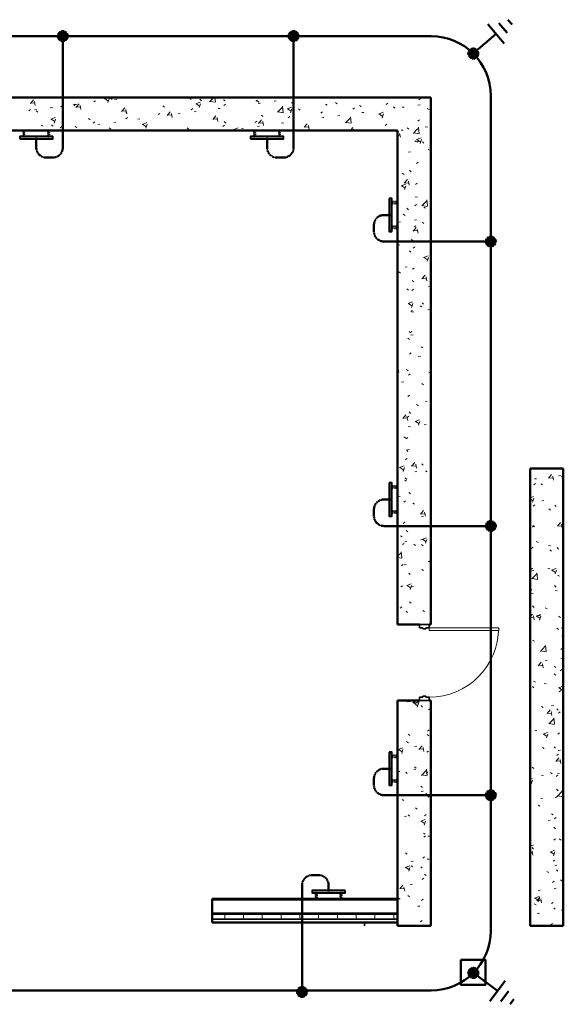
# Model space of a CAD drawing. Header units: inches. Extents: x 31129 to 36837, y 617 to 6786.
# Tile 5 of 5: x 32374 to 32702, y 1085 to 1679. Entities that reach past the tile are written whole.
import ezdxf

# ---------------------------------------------------------------- set-up
doc = ezdxf.new("R2010")
doc.units = ezdxf.units.IN
doc.header["$MEASUREMENT"] = 0
doc.linetypes.add('Dash', pattern=[0.25, 0.125, -0.125])
doc.linetypes.add('DASHED2', pattern=[0.375, 0.25, -0.125])
for name, color, linetype, lineweight in [('E-GND-SYMB', 7, 'Dash', 40), ('E-LTNG-COND', 7, 'Continuous', 50), ('G-PLAN-OTLN', 7, 'Continuous', 35)]:
    doc.layers.add(name, color=color, linetype=linetype, lineweight=lineweight)
doc.layers.add('E-GRND-CIRC', color=7, linetype='Continuous', lineweight=50, true_color=0x690000)
pattern_1 = [(50, (0, 0), (27.5427, -2.40992), [2.88, -31.68]), (355, (0, 0), (-5.32784, 28.88427), [2.304, -25.344]), (100.451, (2.295, -0.2), (22.21532, 26.47393), [2.448, -26.924]), (46.184, (0, 7.68), (40.98187, -6.35642), [4.32, -47.52]), (96.636, (3.415, 7.15), (35.89075, 37.4062), [3.671, -40.386]), (351.184, (0, 7.68), (35.89097, 37.4062), [3.456, -38.016]), (21, (3.84, 5.76), (22.92104, -15.46073), [2.88, -31.68]), (326, (3.84, 5.76), (9.34353, 27.84574), [2.304, -25.344]), (71.451, (5.75, 4.472), (32.26477, 12.38442), [2.448, -26.924]), (37.5, (0, 0), (0.466855, 12.782707), [1.267, -23.77, 1.267, -24.461, -25.44]), (37.5, (0, 0), (0.466855, 12.782707), [-50.765, 1.267, -24.173]), (7.5, (0, 0), (10.10159, 15.14509), [1.267, -13.402, 1.267, -23.194, -9.696]), (7.5, (0, 0), (10.10159, 15.14509), [-39.13, 1.267, -8.429]), (327.5, (-8.563, 0), (20.49916, -0.86578), [1.267, -8.333, 1.267, -28.685, -39.744]), (327.5, (-8.563, 0), (20.49916, -0.86578), [-39.552, 1.267, -38.477]), (317.5, (-12.403, 0), (22.39478, 3.84429), [1.267, -11.213, 1.267, -18.624, -28.224]), (317.5, (-12.403, 0), (22.39478, 3.84429), [-32.371, 1.267, -26.957])]

# ---------------------------------------------------------------- blocks, each defined once
blk = doc.blocks.new('100% ANG M&I Facility_Floor Plan_7-31_elec_copy')
at = {"layer": 'G-PLAN-OTLN', "lineweight": 9}
h = blk.add_hatch(dxfattribs=at)
h.set_pattern_fill('FP_1', color=256, style=0, pattern_type=2)
h.set_pattern_definition(pattern_1)
h.paths.add_polyline_path([(-2071.59, 2747.21), (-2051.59, 2747.21), (-2051.59, 2767.21), (-2491.59, 2767.21), (-2491.59, 2747.21)])
h = blk.add_hatch(dxfattribs=at)
h.set_pattern_fill('FP_1', color=256, style=0, pattern_type=2)
h.set_pattern_definition(pattern_1)
h.paths.add_polyline_path([(-2058.34, 2267.21), (-2051.59, 2267.21), (-2051.59, 2403.21), (-2071.59, 2403.21), (-2071.59, 2267.21)])
h.paths.add_polyline_path([(-2052.59, 2449.21), (-2051.59, 2449.21), (-2051.59, 2747.21), (-2071.59, 2747.21), (-2071.59, 2449.21), (-2054.53, 2449.21)])
h = blk.add_hatch(dxfattribs=at)
h.set_pattern_fill('FP_1', color=256, style=0, pattern_type=2)
h.set_pattern_definition(pattern_1)
h.paths.add_polyline_path([(-1971.59, 2267.21), (-1971.59, 2543.21), (-1991.59, 2543.21), (-1991.59, 2267.21)])
h = blk.add_hatch(dxfattribs=at)
h.set_pattern_fill('FP_3', color=256, style=0, pattern_type=2)
h.set_pattern_definition([(0, (0, 0), (0, 11.331), []), (90, (0, 0), (-11.331, 7e-16), [])])
h.paths.add_polyline_path([(-2428.39, 2271.21), (-2379.59, 2271.21), (-2379.59, 2274.21), (-2438.59, 2274.21), (-2438.59, 2271.21)])
h.paths.add_polyline_path([(-2491.59, 2271.21), (-2484.59, 2271.21), (-2484.59, 2274.21), (-2491.59, 2274.21)])
h.paths.add_polyline_path([(-2071.59, 2271.21), (-2071.59, 2274.21), (-2183.59, 2274.21), (-2183.59, 2271.21)])
at = {"layer": 'G-PLAN-OTLN', "lineweight": 50}
for p, q in [((-2051.59, 2767.21), (-2511.59, 2767.21)), ((-2051.59, 2449.21), (-2051.59, 2767.21)), ((-2491.59, 2747.21), (-2071.59, 2747.21)), ((-2071.59, 2747.21), (-2071.59, 2449.21)), ((-1971.59, 2543.21), (-1991.59, 2543.21)), ((-1991.59, 2543.21), (-1991.59, 2267.21)), ((-1971.59, 2267.21), (-1971.59, 2543.21)), ((-2071.59, 2449.21), (-2058.34, 2449.21)), ((-2052.59, 2449.21), (-2051.59, 2449.21)), ((-2058.34, 2403.21), (-2071.59, 2403.21)), ((-2071.59, 2403.21), (-2071.59, 2267.21)), ((-2051.59, 2403.21), (-2052.59, 2403.21)), ((-2051.59, 2267.21), (-2051.59, 2403.21)), ((-2071.59, 2283.59), (-2183.59, 2283.59)), ((-2183.59, 2283.59), (-2183.59, 2269.21)), ((-2183.59, 2269.21), (-2071.59, 2269.21)), ((-2071.59, 2267.21), (-2051.59, 2267.21)), ((-1991.59, 2267.21), (-1971.59, 2267.21))]:
    blk.add_line(p, q, dxfattribs=at)
at = {"layer": 'G-PLAN-OTLN'}
for p, q in [((-2058.34, 2449.21), (-2052.59, 2449.21)), ((-2058.34, 2447.21), (-2058.34, 2449.21)), ((-2052.59, 2449.21), (-2052.59, 2447.21)), ((-2056.41, 2447.21), (-2058.34, 2447.21)), ((-2056.41, 2446.59), (-2056.41, 2447.21)), ((-2054.53, 2446.59), (-2056.41, 2446.59)), ((-2054.53, 2447.21), (-2054.53, 2446.59)), ((-2052.59, 2447.21), (-2054.53, 2447.21)), ((-2058.34, 2405.21), (-2056.41, 2405.21)), ((-2058.34, 2403.21), (-2058.34, 2405.21)), ((-2052.59, 2403.21), (-2058.34, 2403.21)), ((-2056.41, 2405.84), (-2054.53, 2405.84)), ((-2056.41, 2405.21), (-2056.41, 2405.84)), ((-2054.53, 2405.84), (-2054.53, 2405.21)), ((-2054.53, 2405.21), (-2052.59, 2405.21)), ((-2052.59, 2405.21), (-2052.59, 2403.21)), ((-2183.59, 2282.96), (-2071.59, 2282.96)), ((-2183.59, 2274.96), (-2071.59, 2274.96)), ((-2183.59, 2274.21), (-2071.59, 2274.21)), ((-2183.59, 2271.21), (-2071.59, 2271.21)), ((-2091.59, 2267.21), (-2091.59, 2269.21))]:
    blk.add_line(p, q, dxfattribs=at)
at = {"layer": 'G-PLAN-OTLN', "lineweight": 20}
for p, q in [((-2052.59, 2447.21), (-2010.59, 2447.21)), ((-2052.59, 2445.46), (-2052.59, 2447.21)), ((-2010.59, 2445.46), (-2052.59, 2445.46)), ((-2010.59, 2447.21), (-2010.59, 2445.46))]:
    blk.add_line(p, q, dxfattribs=at)
at = {"layer": 'G-PLAN-OTLN', "lineweight": 9}
blk.add_arc((-2052.59, 2447.21), 42, 270, 0, dxfattribs=at)
blk = doc.blocks.new('GND BB')
at = {"layer": 'E-GND-SYMB', "transparency": 33554687}
h = blk.add_hatch(color=256, dxfattribs=at)
h.dxf.hatch_style = 1
h.paths.add_polyline_path([(22555.41, 997.7), (22575.41, 997.7), (22575.41, 999.2), (22555.41, 999.2)])
h.paths.add_polyline_path([(22572.41, 994.19), (22573.41, 994.19), (22573.41, 997.7), (22572.41, 997.7)])
h.paths.add_polyline_path([(22557.41, 994.19), (22558.41, 994.19), (22558.41, 997.7), (22557.41, 997.7)])
at = {"layer": 'E-GND-SYMB', "linetype": 'Continuous'}
blk.add_lwpolyline([(22575.41, 999.2), (22555.41, 999.2), (22555.41, 997.7), (22575.41, 997.7)], close=True, dxfattribs=at)
at = {"layer": 'E-GND-SYMB'}
for points in [[(22558.41, 997.7), (22557.41, 997.7), (22557.41, 994.19), (22558.41, 994.19)], [(22573.41, 997.7), (22572.41, 997.7), (22572.41, 994.19), (22573.41, 994.19)]]:
    blk.add_lwpolyline(points, close=True, dxfattribs=at)

msp = doc.modelspace()

# ---------------------------------------------------------------- hatches: boundary and pattern name
at = {"layer": 'E-LTNG-COND', "linetype": 'DASHED2', "true_color": 0xffffff, "transparency": 33554687}
h = msp.add_hatch(color=7, dxfattribs=at)
h.dxf.hatch_style = 1
h.paths.add_polyline_path([(32396.62, 1669.43, 0.041703), (32402.6, 1669.01, 0.196875), (32401.8, 1671.14, 0.641208)])
h.paths.add_polyline_path([(32396.62, 1669.43, 0.218614), (32397.4, 1667.05, 0.190133), (32399.39, 1666.1), (32399.6, 1669.09, -0.020842)])
h.paths.add_polyline_path([(32399.6, 1669.09), (32399.39, 1666.1, 0.426474), (32402.6, 1669.01, -0.020842)])
h = msp.add_hatch(color=7, dxfattribs=at)
h.dxf.hatch_style = 1
h.paths.add_polyline_path([(32535.91, 1669.43, 0.041703), (32541.89, 1669.01, 0.196875), (32541.09, 1671.14, 0.641208)])
h.paths.add_polyline_path([(32535.91, 1669.43, 0.218614), (32536.7, 1667.05, 0.190133), (32538.69, 1666.1), (32538.9, 1669.09, -0.020842)])
h.paths.add_polyline_path([(32538.9, 1669.09), (32538.69, 1666.1, 0.426474), (32541.89, 1669.01, -0.020842)])
h = msp.add_hatch(color=7, dxfattribs=at)
h.dxf.hatch_style = 1
h.paths.add_polyline_path([(32647.79, 1661.52, 0.041703), (32647.13, 1655.56, 0.196875), (32649.29, 1656.27, 0.641208)])
h.paths.add_polyline_path([(32647.79, 1661.52, 0.218614), (32645.39, 1660.83, 0.190133), (32644.36, 1658.88), (32647.34, 1658.55, -0.020842)])
h.paths.add_polyline_path([(32647.34, 1658.55), (32644.36, 1658.88, 0.426474), (32647.13, 1655.56, -0.020842)])
h = msp.add_hatch(color=7, dxfattribs=at)
h.dxf.hatch_style = 1
h.paths.add_polyline_path([(32654.9, 1545.45, 0.041703), (32660.88, 1545.03, 0.196875), (32660.08, 1547.16, 0.641208)])
h.paths.add_polyline_path([(32654.9, 1545.45, 0.218614), (32655.69, 1543.07, 0.190133), (32657.67, 1542.12), (32657.88, 1545.12, -0.020842)])
h.paths.add_polyline_path([(32657.88, 1545.12), (32657.67, 1542.12, 0.426474), (32660.88, 1545.03, -0.020842)])
h = msp.add_hatch(color=7, dxfattribs=at)
h.dxf.hatch_style = 1
h.paths.add_polyline_path([(32654.9, 1373.73, 0.041703), (32660.88, 1373.31, 0.196875), (32660.08, 1375.44, 0.641208)])
h.paths.add_polyline_path([(32654.9, 1373.73, 0.218614), (32655.69, 1371.35, 0.190133), (32657.67, 1370.4), (32657.88, 1373.4, -0.020842)])
h.paths.add_polyline_path([(32657.88, 1373.4), (32657.67, 1370.4, 0.426474), (32660.88, 1373.31, -0.020842)])
h = msp.add_hatch(color=7, dxfattribs=at)
h.dxf.hatch_style = 1
h.paths.add_polyline_path([(32654.9, 1211.27, 0.041703), (32660.88, 1210.85, 0.196875), (32660.08, 1212.98, 0.641208)])
h.paths.add_polyline_path([(32654.9, 1211.27, 0.218614), (32655.69, 1208.89, 0.190133), (32657.67, 1207.94), (32657.88, 1210.93, -0.020842)])
h.paths.add_polyline_path([(32657.88, 1210.93), (32657.67, 1207.94, 0.426474), (32660.88, 1210.85, -0.020842)])
h = msp.add_hatch(color=7, dxfattribs=at)
h.dxf.hatch_style = 1
h.paths.add_polyline_path([(32650.33, 1103.85, 0.041703), (32644.37, 1103.18, 0.196875), (32645.55, 1101.23, 0.641208)])
h.paths.add_polyline_path([(32650.33, 1103.85, 0.218614), (32649.13, 1106.04, 0.190133), (32647, 1106.62), (32647.34, 1103.64, -0.020842)])
h.paths.add_polyline_path([(32647.34, 1103.64), (32647, 1106.62, 0.426474), (32644.37, 1103.18, -0.020842)])
h = msp.add_hatch(color=7, dxfattribs=at)
h.dxf.hatch_style = 1
h.paths.add_polyline_path([(32544.36, 1095.18, 0.041703), (32543.94, 1089.2, 0.196875), (32546.07, 1090, 0.641208)])
h.paths.add_polyline_path([(32544.36, 1095.18, 0.218614), (32541.98, 1094.39, 0.190133), (32541.03, 1092.41), (32544.02, 1092.2, -0.020842)])
h.paths.add_polyline_path([(32544.02, 1092.2), (32541.03, 1092.41, 0.426474), (32543.94, 1089.2, -0.020842)])

# ---------------------------------------------------------------- linework, layer by layer
at = {"layer": 'E-GRND-CIRC', "color": 7, "linetype": 'DASHED2', "true_color": 0xffffff}
for p, q in [((32399.6, 1601.78), (32399.6, 1669.09)), ((32538.9, 1601.78), (32538.9, 1669.09)), ((32383.6, 1607.78), (32383.6, 1601.78)), ((32522.9, 1607.78), (32522.9, 1601.78)), ((32389.6, 1595.78), (32393.6, 1595.78)), ((32528.9, 1595.78), (32532.9, 1595.78)), ((32597.39, 1561.12), (32593.39, 1561.12)), ((32587.39, 1555.12), (32587.39, 1551.12)), ((32593.39, 1545.12), (32657.88, 1545.12)), ((32597.39, 1389.4), (32593.39, 1389.4)), ((32587.39, 1383.4), (32587.39, 1379.4)), ((32593.39, 1373.4), (32657.88, 1373.4)), ((32597.39, 1226.93), (32593.39, 1226.93)), ((32587.39, 1220.93), (32587.39, 1216.93)), ((32593.39, 1210.93), (32657.88, 1210.93)), ((32554.02, 1162.69), (32550.02, 1162.69)), ((32544.02, 1156.69), (32544.02, 1092.2)), ((32560.02, 1152.69), (32560.02, 1156.69))]:
    msp.add_line(p, q, dxfattribs=at)
for centre, start, end in [((32389.6, 1601.78), 180, 270), ((32393.6, 1601.78), 270, 0), ((32528.9, 1601.78), 180, 270), ((32532.9, 1601.78), 270, 0), ((32593.39, 1555.12), 90, 180), ((32593.39, 1551.12), 180, 270), ((32593.39, 1383.4), 90, 180), ((32593.39, 1379.4), 180, 270), ((32593.39, 1220.93), 90, 180), ((32593.39, 1216.93), 180, 270), ((32550.02, 1156.69), 90, 180), ((32554.02, 1156.69), 0, 90)]:
    msp.add_arc(centre, 6, start, end, dxfattribs=at)
at = {"layer": 'E-LTNG-COND', "color": 7, "linetype": 'Continuous', "true_color": 0xffffff}
for p, q in [((32666.07, 1664.59), (32656.13, 1676.25)), ((32667.77, 1671.08), (32662.8, 1676.91)), ((32670.72, 1676.1), (32668.23, 1679.02)), ((32647.51, 1658.84), (32661.1, 1670.42)), ((32647.66, 1103.53), (32661.95, 1092.83)), ((32657.35, 1086.69), (32666.54, 1098.96)), ((32664.05, 1086.46), (32668.65, 1092.59)), ((32669.61, 1084.7), (32671.9, 1087.76))]:
    msp.add_line(p, q, dxfattribs=at)
at = {"layer": 'E-LTNG-COND', "color": 7, "true_color": 0xffffff}
for p, q in [((32153.88, 1669.09), (32621.88, 1669.09)), ((32657.88, 1633.09), (32657.88, 1129.09)), ((32621.88, 1093.09), (31385.88, 1093.09))]:
    msp.add_line(p, q, dxfattribs=at)
at = {"layer": 'E-LTNG-COND', "color": 7, "linetype": 'Continuous', "true_color": 0xffffff}
msp.add_lwpolyline([(32639.73, 1111.46), (32654.73, 1111.46), (32654.73, 1096.46), (32639.73, 1096.46)], close=True, dxfattribs=at)
at = {"layer": 'E-LTNG-COND', "color": 7, "linetype": 'DASHED2', "true_color": 0xffffff}
for centre in [(32399.6, 1669.09), (32538.9, 1669.09), (32647.34, 1658.55), (32657.88, 1545.12), (32657.88, 1373.4), (32657.88, 1210.93), (32647.34, 1103.64), (32544.02, 1092.2)]:
    msp.add_circle(centre, 3, dxfattribs=at)
at = {"layer": 'E-LTNG-COND', "color": 7, "true_color": 0xffffff}
for centre, start, end in [((32621.88, 1633.09), 0, 90), ((32621.88, 1129.09), 270, 0)]:
    msp.add_arc(centre, 36, start, end, dxfattribs=at)

# ---------------------------------------------------------------- block references
at = {"color": 7, "true_color": 0xffffff}
msp.add_blockref('100% ANG M&I Facility_Floor Plan_7-31_elec_copy', (34673.25, -1135.17), dxfattribs=at)
at = {"layer": 'E-GND-SYMB', "color": 7, "true_color": 0xffffff}
for p, rotation in [((54949.01, 2606.24), 180), ((55088.3, 2606.24), 180), ((33595.85, -21004.29), 89.99999999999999), ((33595.85, -21176.01), 89.99999999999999), ((33595.85, -21338.48), 89.99999999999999)]:
    msp.add_blockref('GND BB', p, dxfattribs=dict(at, rotation=rotation))
msp.add_blockref('GND BB', (9994.62, 154.23), dxfattribs=at)

doc.saveas('drawing.dxf')
